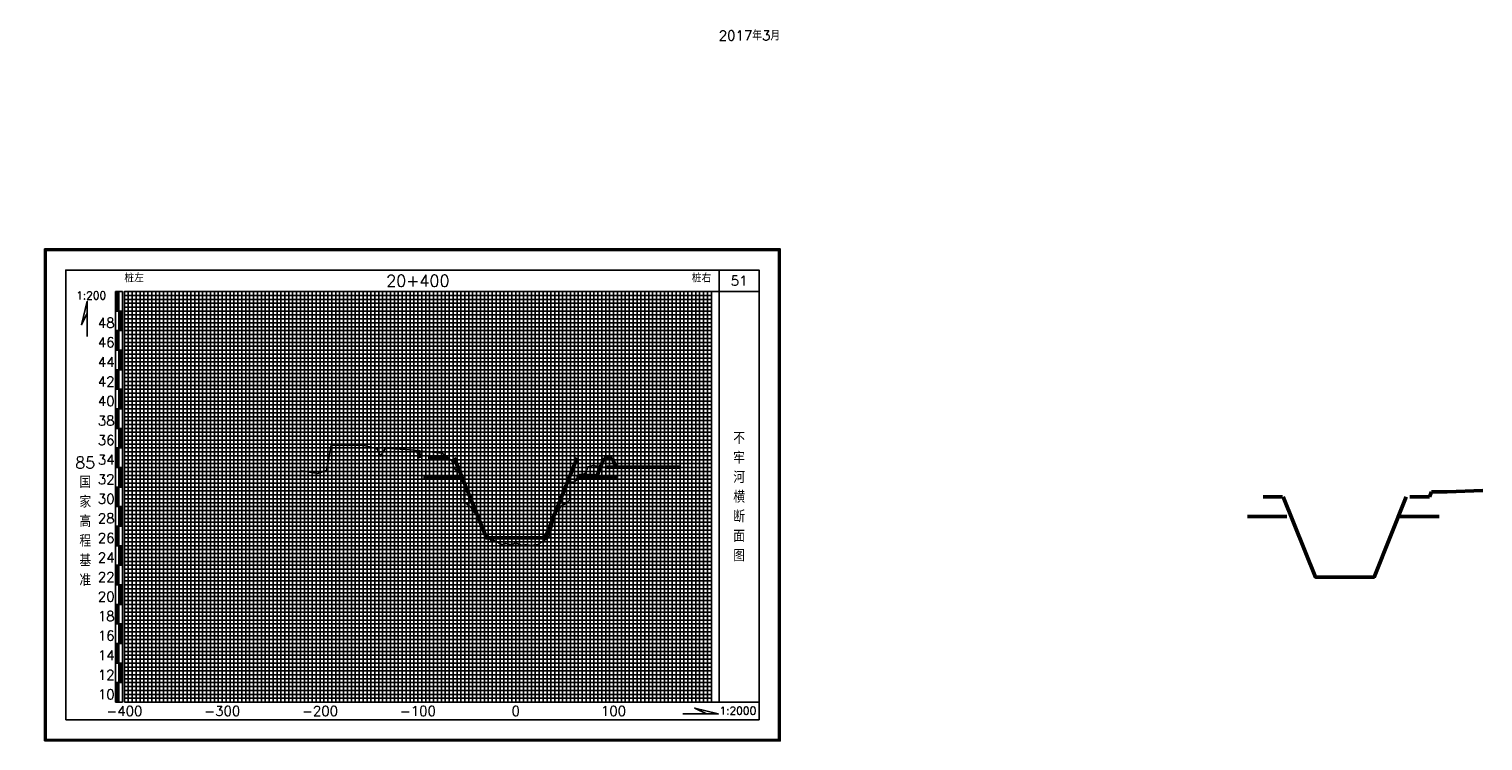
# Model space of a CAD drawing. Header units: millimetres. Extents: x 306 to 3216, y -6574 to 1225.
# Tile 9 of 27: x 545 to 1288, y -2694 to -2330. Entities that reach past the tile are written whole.
import ezdxf
from ezdxf.enums import TextEntityAlignment as Align

# ---------------------------------------------------------------- set-up
doc = ezdxf.new("R2010")
doc.units = ezdxf.units.MM
doc.linetypes.add('DASHEDX2', pattern=[38.1, 25.4, -12.7])
for name, color, linetype in [('10mm线', 1, 'Continuous'), ('2mm线', 8, 'Continuous'), ('50mm线', 255, 'Continuous'), ('图副注记', 255, 'Continuous'), ('图框', 90, 'Continuous'), ('断面', 255, 'Continuous')]:
    doc.layers.add(name, color=color, linetype=linetype)
doc.layers.add('河道设计断面', color=6, linetype='DASHEDX2', lineweight=50)
doc.layers.add('滩面', color=90, linetype='Continuous', lineweight=50)
doc.styles.get("Standard").update_dxf_attribs({"font": 'txt.shx', "bigfont": 'hztxt.shx'})

msp = doc.modelspace()

# ---------------------------------------------------------------- linework, layer by layer
at = {"layer": '10mm线'}
for p, q in [((604.12, -2673.73), (604.12, -2463.73)), ((614.12, -2673.73), (614.12, -2463.73)), ((624.12, -2673.73), (624.12, -2463.73)), ((634.12, -2673.73), (634.12, -2463.73)), ((654.12, -2673.73), (654.12, -2463.73)), ((664.12, -2673.73), (664.12, -2463.73)), ((674.12, -2673.73), (674.12, -2463.73)), ((684.12, -2673.73), (684.12, -2463.73)), ((704.12, -2673.73), (704.12, -2463.73)), ((714.12, -2673.73), (714.12, -2463.73)), ((724.12, -2673.73), (724.12, -2463.73)), ((734.12, -2673.73), (734.12, -2463.73)), ((754.12, -2673.73), (754.12, -2463.73)), ((764.12, -2673.73), (764.12, -2463.73)), ((774.12, -2673.73), (774.12, -2463.73)), ((784.12, -2673.73), (784.12, -2463.73)), ((804.12, -2673.73), (804.12, -2463.73)), ((814.12, -2673.73), (814.12, -2463.73)), ((824.12, -2673.73), (824.12, -2463.73)), ((834.12, -2673.73), (834.12, -2463.73)), ((854.12, -2673.73), (854.12, -2463.73)), ((864.12, -2673.73), (864.12, -2463.73)), ((874.12, -2673.73), (874.12, -2463.73)), ((884.12, -2673.73), (884.12, -2463.73)), ((594.12, -2473.73), (894.12, -2473.73)), ((594.12, -2483.73), (894.12, -2483.73)), ((594.12, -2493.73), (894.12, -2493.73)), ((594.12, -2503.73), (894.12, -2503.73)), ((594.12, -2513.73), (894.12, -2513.73)), ((594.12, -2523.73), (894.12, -2523.73)), ((594.12, -2533.73), (894.12, -2533.73)), ((594.12, -2543.73), (894.12, -2543.73)), ((594.12, -2553.73), (894.12, -2553.73)), ((594.12, -2563.73), (894.12, -2563.73)), ((594.12, -2573.73), (894.12, -2573.73)), ((594.12, -2583.73), (894.12, -2583.73)), ((594.12, -2593.73), (894.12, -2593.73)), ((594.12, -2603.73), (894.12, -2603.73)), ((594.12, -2613.73), (894.12, -2613.73)), ((594.12, -2623.73), (894.12, -2623.73)), ((594.12, -2633.73), (894.12, -2633.73)), ((594.12, -2643.73), (894.12, -2643.73)), ((594.12, -2653.73), (894.12, -2653.73)), ((594.12, -2663.73), (894.12, -2663.73))]:
    msp.add_line(p, q, dxfattribs=at)
at = {"layer": '2mm线'}
for p, q in [((594.12, -2465.73), (894.12, -2465.73)), ((596.12, -2673.73), (596.12, -2463.73)), ((598.12, -2673.73), (598.12, -2463.73)), ((600.12, -2673.73), (600.12, -2463.73)), ((602.12, -2673.73), (602.12, -2463.73)), ((606.12, -2673.73), (606.12, -2463.73)), ((608.12, -2673.73), (608.12, -2463.73)), ((610.12, -2673.73), (610.12, -2463.73)), ((612.12, -2673.73), (612.12, -2463.73)), ((616.12, -2673.73), (616.12, -2463.73)), ((618.12, -2673.73), (618.12, -2463.73)), ((620.12, -2673.73), (620.12, -2463.73)), ((622.12, -2673.73), (622.12, -2463.73)), ((626.12, -2673.73), (626.12, -2463.73)), ((628.12, -2673.73), (628.12, -2463.73)), ((630.12, -2673.73), (630.12, -2463.73)), ((632.12, -2673.73), (632.12, -2463.73)), ((636.12, -2673.73), (636.12, -2463.73)), ((638.12, -2673.73), (638.12, -2463.73)), ((640.12, -2673.73), (640.12, -2463.73)), ((642.12, -2673.73), (642.12, -2463.73)), ((646.12, -2673.73), (646.12, -2463.73)), ((648.12, -2673.73), (648.12, -2463.73)), ((650.12, -2673.73), (650.12, -2463.73)), ((652.12, -2673.73), (652.12, -2463.73)), ((656.12, -2673.73), (656.12, -2463.73)), ((658.12, -2673.73), (658.12, -2463.73)), ((660.12, -2673.73), (660.12, -2463.73)), ((662.12, -2673.73), (662.12, -2463.73)), ((666.12, -2673.73), (666.12, -2463.73)), ((668.12, -2673.73), (668.12, -2463.73)), ((670.12, -2673.73), (670.12, -2463.73)), ((672.12, -2673.73), (672.12, -2463.73)), ((676.12, -2673.73), (676.12, -2463.73)), ((678.12, -2673.73), (678.12, -2463.73)), ((680.12, -2673.73), (680.12, -2463.73)), ((682.12, -2673.73), (682.12, -2463.73)), ((686.12, -2673.73), (686.12, -2463.73)), ((688.12, -2673.73), (688.12, -2463.73)), ((690.12, -2673.73), (690.12, -2463.73)), ((692.12, -2673.73), (692.12, -2463.73)), ((696.12, -2673.73), (696.12, -2463.73)), ((698.12, -2673.73), (698.12, -2463.73)), ((700.12, -2673.73), (700.12, -2463.73)), ((702.12, -2673.73), (702.12, -2463.73)), ((706.12, -2673.73), (706.12, -2463.73)), ((708.12, -2673.73), (708.12, -2463.73)), ((710.12, -2673.73), (710.12, -2463.73)), ((712.12, -2673.73), (712.12, -2463.73)), ((716.12, -2673.73), (716.12, -2463.73)), ((718.12, -2673.73), (718.12, -2463.73)), ((720.12, -2673.73), (720.12, -2463.73)), ((722.12, -2673.73), (722.12, -2463.73)), ((726.12, -2673.73), (726.12, -2463.73)), ((728.12, -2673.73), (728.12, -2463.73)), ((730.12, -2673.73), (730.12, -2463.73)), ((732.12, -2673.73), (732.12, -2463.73)), ((736.12, -2673.73), (736.12, -2463.73)), ((738.12, -2673.73), (738.12, -2463.73)), ((740.12, -2673.73), (740.12, -2463.73)), ((742.12, -2673.73), (742.12, -2463.73)), ((746.12, -2673.73), (746.12, -2463.73)), ((748.12, -2673.73), (748.12, -2463.73)), ((750.12, -2673.73), (750.12, -2463.73)), ((752.12, -2673.73), (752.12, -2463.73)), ((756.12, -2673.73), (756.12, -2463.73)), ((758.12, -2673.73), (758.12, -2463.73)), ((760.12, -2673.73), (760.12, -2463.73)), ((762.12, -2673.73), (762.12, -2463.73)), ((766.12, -2673.73), (766.12, -2463.73)), ((768.12, -2673.73), (768.12, -2463.73)), ((770.12, -2673.73), (770.12, -2463.73)), ((772.12, -2673.73), (772.12, -2463.73)), ((776.12, -2673.73), (776.12, -2463.73)), ((778.12, -2673.73), (778.12, -2463.73)), ((780.12, -2673.73), (780.12, -2463.73)), ((782.12, -2673.73), (782.12, -2463.73)), ((786.12, -2673.73), (786.12, -2463.73)), ((788.12, -2673.73), (788.12, -2463.73)), ((790.12, -2673.73), (790.12, -2463.73)), ((792.12, -2673.73), (792.12, -2463.73)), ((796.12, -2673.73), (796.12, -2463.73)), ((798.12, -2673.73), (798.12, -2463.73)), ((800.12, -2673.73), (800.12, -2463.73)), ((802.12, -2673.73), (802.12, -2463.73)), ((806.12, -2673.73), (806.12, -2463.73)), ((808.12, -2673.73), (808.12, -2463.73)), ((810.12, -2673.73), (810.12, -2463.73)), ((812.12, -2673.73), (812.12, -2463.73)), ((816.12, -2673.73), (816.12, -2463.73)), ((818.12, -2673.73), (818.12, -2463.73)), ((820.12, -2673.73), (820.12, -2463.73)), ((822.12, -2673.73), (822.12, -2463.73)), ((826.12, -2673.73), (826.12, -2463.73)), ((828.12, -2673.73), (828.12, -2463.73)), ((830.12, -2673.73), (830.12, -2463.73)), ((832.12, -2673.73), (832.12, -2463.73)), ((836.12, -2673.73), (836.12, -2463.73)), ((838.12, -2673.73), (838.12, -2463.73)), ((840.12, -2673.73), (840.12, -2463.73)), ((842.12, -2673.73), (842.12, -2463.73)), ((846.12, -2673.73), (846.12, -2463.73)), ((848.12, -2673.73), (848.12, -2463.73)), ((850.12, -2673.73), (850.12, -2463.73)), ((852.12, -2673.73), (852.12, -2463.73)), ((856.12, -2673.73), (856.12, -2463.73)), ((858.12, -2673.73), (858.12, -2463.73)), ((860.12, -2673.73), (860.12, -2463.73)), ((862.12, -2673.73), (862.12, -2463.73)), ((866.12, -2673.73), (866.12, -2463.73)), ((868.12, -2673.73), (868.12, -2463.73)), ((870.12, -2673.73), (870.12, -2463.73)), ((872.12, -2673.73), (872.12, -2463.73)), ((876.12, -2673.73), (876.12, -2463.73)), ((878.12, -2673.73), (878.12, -2463.73)), ((880.12, -2673.73), (880.12, -2463.73)), ((882.12, -2673.73), (882.12, -2463.73)), ((886.12, -2673.73), (886.12, -2463.73)), ((888.12, -2673.73), (888.12, -2463.73)), ((890.12, -2673.73), (890.12, -2463.73)), ((892.12, -2673.73), (892.12, -2463.73)), ((594.12, -2467.73), (894.12, -2467.73)), ((594.12, -2469.73), (894.12, -2469.73)), ((594.12, -2471.73), (894.12, -2471.73)), ((594.12, -2475.73), (894.12, -2475.73)), ((594.12, -2477.73), (894.12, -2477.73)), ((594.12, -2479.73), (894.12, -2479.73)), ((594.12, -2481.73), (894.12, -2481.73)), ((594.12, -2485.73), (894.12, -2485.73)), ((594.12, -2487.73), (894.12, -2487.73)), ((594.12, -2489.73), (894.12, -2489.73)), ((594.12, -2491.73), (894.12, -2491.73)), ((594.12, -2495.73), (894.12, -2495.73)), ((594.12, -2497.73), (894.12, -2497.73)), ((594.12, -2499.73), (894.12, -2499.73)), ((594.12, -2501.73), (894.12, -2501.73)), ((594.12, -2505.73), (894.12, -2505.73)), ((594.12, -2507.73), (894.12, -2507.73)), ((594.12, -2509.73), (894.12, -2509.73)), ((594.12, -2511.73), (894.12, -2511.73)), ((594.12, -2515.73), (894.12, -2515.73)), ((594.12, -2517.73), (894.12, -2517.73)), ((594.12, -2519.73), (894.12, -2519.73)), ((594.12, -2521.73), (894.12, -2521.73)), ((594.12, -2525.73), (894.12, -2525.73)), ((594.12, -2527.73), (894.12, -2527.73)), ((594.12, -2529.73), (894.12, -2529.73)), ((594.12, -2531.73), (894.12, -2531.73)), ((594.12, -2535.73), (894.12, -2535.73)), ((594.12, -2537.73), (894.12, -2537.73)), ((594.12, -2539.73), (894.12, -2539.73)), ((594.12, -2541.73), (894.12, -2541.73)), ((594.12, -2545.73), (894.12, -2545.73)), ((594.12, -2547.73), (894.12, -2547.73)), ((594.12, -2549.73), (894.12, -2549.73)), ((594.12, -2551.73), (894.12, -2551.73)), ((594.12, -2555.73), (894.12, -2555.73)), ((594.12, -2557.73), (894.12, -2557.73)), ((594.12, -2559.73), (894.12, -2559.73)), ((594.12, -2561.73), (894.12, -2561.73)), ((594.12, -2565.73), (894.12, -2565.73)), ((594.12, -2567.73), (894.12, -2567.73)), ((594.12, -2569.73), (894.12, -2569.73)), ((594.12, -2571.73), (894.12, -2571.73)), ((594.12, -2575.73), (894.12, -2575.73)), ((594.12, -2577.73), (894.12, -2577.73)), ((594.12, -2579.73), (894.12, -2579.73)), ((594.12, -2581.73), (894.12, -2581.73)), ((594.12, -2585.73), (894.12, -2585.73)), ((594.12, -2587.73), (894.12, -2587.73)), ((594.12, -2589.73), (894.12, -2589.73)), ((594.12, -2591.73), (894.12, -2591.73)), ((594.12, -2595.73), (894.12, -2595.73)), ((594.12, -2597.73), (894.12, -2597.73)), ((594.12, -2599.73), (894.12, -2599.73)), ((594.12, -2601.73), (894.12, -2601.73)), ((594.12, -2605.73), (894.12, -2605.73)), ((594.12, -2607.73), (894.12, -2607.73)), ((594.12, -2609.73), (894.12, -2609.73)), ((594.12, -2611.73), (894.12, -2611.73)), ((594.12, -2615.73), (894.12, -2615.73)), ((594.12, -2617.73), (894.12, -2617.73)), ((594.12, -2619.73), (894.12, -2619.73)), ((594.12, -2621.73), (894.12, -2621.73)), ((594.12, -2625.73), (894.12, -2625.73)), ((594.12, -2627.73), (894.12, -2627.73)), ((594.12, -2629.73), (894.12, -2629.73)), ((594.12, -2631.73), (894.12, -2631.73)), ((594.12, -2635.73), (894.12, -2635.73)), ((594.12, -2637.73), (894.12, -2637.73)), ((594.12, -2639.73), (894.12, -2639.73)), ((594.12, -2641.73), (894.12, -2641.73)), ((594.12, -2645.73), (894.12, -2645.73)), ((594.12, -2647.73), (894.12, -2647.73)), ((594.12, -2649.73), (894.12, -2649.73)), ((594.12, -2651.73), (894.12, -2651.73)), ((594.12, -2655.73), (894.12, -2655.73)), ((594.12, -2657.73), (894.12, -2657.73)), ((594.12, -2659.73), (894.12, -2659.73)), ((594.12, -2661.73), (894.12, -2661.73)), ((594.12, -2665.73), (894.12, -2665.73)), ((594.12, -2667.73), (894.12, -2667.73)), ((594.12, -2669.73), (894.12, -2669.73)), ((594.12, -2671.73), (894.12, -2671.73))]:
    msp.add_line(p, q, dxfattribs=at)
at = {"layer": '50mm线'}
for p, q in [((644.12, -2673.73), (644.12, -2463.73)), ((694.12, -2673.73), (694.12, -2463.73)), ((744.12, -2673.73), (744.12, -2463.73)), ((794.12, -2673.73), (794.12, -2463.73)), ((844.12, -2673.73), (844.12, -2463.73))]:
    msp.add_line(p, q, dxfattribs=at)
msp.add_lwpolyline([(594.12, -2673.73), (894.12, -2673.73), (894.12, -2463.73), (594.12, -2463.73)], close=True, dxfattribs=at)
at = {"layer": '图副注记'}
for p, q in [((589.52, -2673.73), (589.52, -2463.73)), ((593.12, -2463.73), (589.52, -2463.73)), ((589.62, -2473.73), (589.62, -2463.73)), ((589.72, -2473.73), (589.72, -2463.73)), ((589.82, -2473.73), (589.82, -2463.73)), ((589.92, -2473.73), (589.92, -2463.73)), ((590.02, -2473.73), (590.02, -2463.73)), ((590.12, -2473.73), (590.12, -2463.73)), ((590.22, -2473.73), (590.22, -2463.73)), ((590.32, -2473.73), (590.32, -2463.73)), ((590.42, -2473.73), (590.42, -2463.73)), ((590.52, -2473.73), (590.52, -2463.73)), ((590.62, -2473.73), (590.62, -2463.73)), ((590.72, -2473.73), (590.72, -2463.73)), ((590.82, -2473.73), (590.82, -2463.73)), ((590.92, -2473.73), (590.92, -2463.73)), ((591.02, -2473.73), (591.02, -2463.73)), ((591.12, -2473.73), (591.12, -2463.73)), ((591.22, -2473.73), (591.22, -2463.73)), ((591.32, -2673.73), (591.32, -2463.73)), ((593.12, -2673.73), (593.12, -2463.73)), ((593.12, -2473.73), (589.52, -2473.73)), ((591.42, -2483.73), (591.42, -2473.73)), ((591.52, -2483.73), (591.52, -2473.73)), ((591.62, -2483.73), (591.62, -2473.73)), ((591.72, -2483.73), (591.72, -2473.73)), ((591.82, -2483.73), (591.82, -2473.73)), ((591.92, -2483.73), (591.92, -2473.73)), ((592.02, -2483.73), (592.02, -2473.73)), ((592.12, -2483.73), (592.12, -2473.73)), ((592.22, -2483.73), (592.22, -2473.73)), ((592.32, -2483.73), (592.32, -2473.73)), ((592.42, -2483.73), (592.42, -2473.73)), ((592.52, -2483.73), (592.52, -2473.73)), ((592.62, -2483.73), (592.62, -2473.73)), ((592.72, -2483.73), (592.72, -2473.73)), ((592.82, -2483.73), (592.82, -2473.73)), ((592.92, -2483.73), (592.92, -2473.73)), ((593.02, -2483.73), (593.02, -2473.73)), ((593.12, -2483.73), (589.52, -2483.73)), ((589.62, -2493.73), (589.62, -2483.73)), ((589.72, -2493.73), (589.72, -2483.73)), ((589.82, -2493.73), (589.82, -2483.73)), ((589.92, -2493.73), (589.92, -2483.73)), ((590.02, -2493.73), (590.02, -2483.73)), ((590.12, -2493.73), (590.12, -2483.73)), ((590.22, -2493.73), (590.22, -2483.73)), ((590.32, -2493.73), (590.32, -2483.73)), ((590.42, -2493.73), (590.42, -2483.73)), ((590.52, -2493.73), (590.52, -2483.73)), ((590.62, -2493.73), (590.62, -2483.73)), ((590.72, -2493.73), (590.72, -2483.73)), ((590.82, -2493.73), (590.82, -2483.73)), ((590.92, -2493.73), (590.92, -2483.73)), ((591.02, -2493.73), (591.02, -2483.73)), ((591.12, -2493.73), (591.12, -2483.73)), ((591.22, -2493.73), (591.22, -2483.73)), ((593.12, -2493.73), (589.52, -2493.73)), ((591.42, -2503.73), (591.42, -2493.73)), ((591.52, -2503.73), (591.52, -2493.73)), ((591.62, -2503.73), (591.62, -2493.73)), ((591.72, -2503.73), (591.72, -2493.73)), ((591.82, -2503.73), (591.82, -2493.73)), ((591.92, -2503.73), (591.92, -2493.73)), ((592.02, -2503.73), (592.02, -2493.73)), ((592.12, -2503.73), (592.12, -2493.73)), ((592.22, -2503.73), (592.22, -2493.73)), ((592.32, -2503.73), (592.32, -2493.73)), ((592.42, -2503.73), (592.42, -2493.73)), ((592.52, -2503.73), (592.52, -2493.73)), ((592.62, -2503.73), (592.62, -2493.73)), ((592.72, -2503.73), (592.72, -2493.73)), ((592.82, -2503.73), (592.82, -2493.73)), ((592.92, -2503.73), (592.92, -2493.73)), ((593.02, -2503.73), (593.02, -2493.73)), ((593.12, -2503.73), (589.52, -2503.73)), ((589.62, -2513.73), (589.62, -2503.73)), ((589.72, -2513.73), (589.72, -2503.73)), ((589.82, -2513.73), (589.82, -2503.73)), ((589.92, -2513.73), (589.92, -2503.73)), ((590.02, -2513.73), (590.02, -2503.73)), ((590.12, -2513.73), (590.12, -2503.73)), ((590.22, -2513.73), (590.22, -2503.73)), ((590.32, -2513.73), (590.32, -2503.73)), ((590.42, -2513.73), (590.42, -2503.73)), ((590.52, -2513.73), (590.52, -2503.73)), ((590.62, -2513.73), (590.62, -2503.73)), ((590.72, -2513.73), (590.72, -2503.73)), ((590.82, -2513.73), (590.82, -2503.73)), ((590.92, -2513.73), (590.92, -2503.73)), ((591.02, -2513.73), (591.02, -2503.73)), ((591.12, -2513.73), (591.12, -2503.73)), ((591.22, -2513.73), (591.22, -2503.73)), ((593.12, -2513.73), (589.52, -2513.73)), ((591.42, -2523.73), (591.42, -2513.73)), ((591.52, -2523.73), (591.52, -2513.73)), ((591.62, -2523.73), (591.62, -2513.73)), ((591.72, -2523.73), (591.72, -2513.73)), ((591.82, -2523.73), (591.82, -2513.73)), ((591.92, -2523.73), (591.92, -2513.73)), ((592.02, -2523.73), (592.02, -2513.73)), ((592.12, -2523.73), (592.12, -2513.73)), ((592.22, -2523.73), (592.22, -2513.73)), ((592.32, -2523.73), (592.32, -2513.73)), ((592.42, -2523.73), (592.42, -2513.73)), ((592.52, -2523.73), (592.52, -2513.73)), ((592.62, -2523.73), (592.62, -2513.73)), ((592.72, -2523.73), (592.72, -2513.73)), ((592.82, -2523.73), (592.82, -2513.73)), ((592.92, -2523.73), (592.92, -2513.73)), ((593.02, -2523.73), (593.02, -2513.73)), ((593.12, -2523.73), (589.52, -2523.73)), ((589.62, -2533.73), (589.62, -2523.73)), ((589.72, -2533.73), (589.72, -2523.73)), ((589.82, -2533.73), (589.82, -2523.73)), ((589.92, -2533.73), (589.92, -2523.73)), ((590.02, -2533.73), (590.02, -2523.73)), ((590.12, -2533.73), (590.12, -2523.73)), ((590.22, -2533.73), (590.22, -2523.73)), ((590.32, -2533.73), (590.32, -2523.73)), ((590.42, -2533.73), (590.42, -2523.73)), ((590.52, -2533.73), (590.52, -2523.73)), ((590.62, -2533.73), (590.62, -2523.73)), ((590.72, -2533.73), (590.72, -2523.73)), ((590.82, -2533.73), (590.82, -2523.73)), ((590.92, -2533.73), (590.92, -2523.73)), ((591.02, -2533.73), (591.02, -2523.73)), ((591.12, -2533.73), (591.12, -2523.73)), ((591.22, -2533.73), (591.22, -2523.73)), ((593.12, -2533.73), (589.52, -2533.73)), ((591.42, -2543.73), (591.42, -2533.73)), ((591.52, -2543.73), (591.52, -2533.73)), ((591.62, -2543.73), (591.62, -2533.73)), ((591.72, -2543.73), (591.72, -2533.73)), ((591.82, -2543.73), (591.82, -2533.73)), ((591.92, -2543.73), (591.92, -2533.73)), ((592.02, -2543.73), (592.02, -2533.73)), ((592.12, -2543.73), (592.12, -2533.73)), ((592.22, -2543.73), (592.22, -2533.73)), ((592.32, -2543.73), (592.32, -2533.73)), ((592.42, -2543.73), (592.42, -2533.73)), ((592.52, -2543.73), (592.52, -2533.73)), ((592.62, -2543.73), (592.62, -2533.73)), ((592.72, -2543.73), (592.72, -2533.73)), ((592.82, -2543.73), (592.82, -2533.73)), ((592.92, -2543.73), (592.92, -2533.73)), ((593.02, -2543.73), (593.02, -2533.73)), ((593.12, -2543.73), (589.52, -2543.73)), ((589.62, -2553.73), (589.62, -2543.73)), ((589.72, -2553.73), (589.72, -2543.73)), ((589.82, -2553.73), (589.82, -2543.73)), ((589.92, -2553.73), (589.92, -2543.73)), ((590.02, -2553.73), (590.02, -2543.73)), ((590.12, -2553.73), (590.12, -2543.73)), ((590.22, -2553.73), (590.22, -2543.73)), ((590.32, -2553.73), (590.32, -2543.73)), ((590.42, -2553.73), (590.42, -2543.73)), ((590.52, -2553.73), (590.52, -2543.73)), ((590.62, -2553.73), (590.62, -2543.73)), ((590.72, -2553.73), (590.72, -2543.73)), ((590.82, -2553.73), (590.82, -2543.73)), ((590.92, -2553.73), (590.92, -2543.73)), ((591.02, -2553.73), (591.02, -2543.73)), ((591.12, -2553.73), (591.12, -2543.73)), ((591.22, -2553.73), (591.22, -2543.73)), ((593.12, -2553.73), (589.52, -2553.73)), ((591.42, -2563.73), (591.42, -2553.73)), ((591.52, -2563.73), (591.52, -2553.73)), ((591.62, -2563.73), (591.62, -2553.73)), ((591.72, -2563.73), (591.72, -2553.73)), ((591.82, -2563.73), (591.82, -2553.73)), ((591.92, -2563.73), (591.92, -2553.73)), ((592.02, -2563.73), (592.02, -2553.73)), ((592.12, -2563.73), (592.12, -2553.73)), ((592.22, -2563.73), (592.22, -2553.73)), ((592.32, -2563.73), (592.32, -2553.73)), ((592.42, -2563.73), (592.42, -2553.73)), ((592.52, -2563.73), (592.52, -2553.73)), ((592.62, -2563.73), (592.62, -2553.73)), ((592.72, -2563.73), (592.72, -2553.73)), ((592.82, -2563.73), (592.82, -2553.73)), ((592.92, -2563.73), (592.92, -2553.73)), ((593.02, -2563.73), (593.02, -2553.73)), ((593.12, -2563.73), (589.52, -2563.73)), ((589.62, -2573.73), (589.62, -2563.73)), ((589.72, -2573.73), (589.72, -2563.73)), ((589.82, -2573.73), (589.82, -2563.73)), ((589.92, -2573.73), (589.92, -2563.73)), ((590.02, -2573.73), (590.02, -2563.73)), ((590.12, -2573.73), (590.12, -2563.73)), ((590.22, -2573.73), (590.22, -2563.73)), ((590.32, -2573.73), (590.32, -2563.73)), ((590.42, -2573.73), (590.42, -2563.73)), ((590.52, -2573.73), (590.52, -2563.73)), ((590.62, -2573.73), (590.62, -2563.73)), ((590.72, -2573.73), (590.72, -2563.73)), ((590.82, -2573.73), (590.82, -2563.73)), ((590.92, -2573.73), (590.92, -2563.73)), ((591.02, -2573.73), (591.02, -2563.73)), ((591.12, -2573.73), (591.12, -2563.73)), ((591.22, -2573.73), (591.22, -2563.73)), ((593.12, -2573.73), (589.52, -2573.73)), ((591.42, -2583.73), (591.42, -2573.73)), ((591.52, -2583.73), (591.52, -2573.73)), ((591.62, -2583.73), (591.62, -2573.73)), ((591.72, -2583.73), (591.72, -2573.73)), ((591.82, -2583.73), (591.82, -2573.73)), ((591.92, -2583.73), (591.92, -2573.73)), ((592.02, -2583.73), (592.02, -2573.73)), ((592.12, -2583.73), (592.12, -2573.73)), ((592.22, -2583.73), (592.22, -2573.73)), ((592.32, -2583.73), (592.32, -2573.73)), ((592.42, -2583.73), (592.42, -2573.73)), ((592.52, -2583.73), (592.52, -2573.73)), ((592.62, -2583.73), (592.62, -2573.73)), ((592.72, -2583.73), (592.72, -2573.73)), ((592.82, -2583.73), (592.82, -2573.73)), ((592.92, -2583.73), (592.92, -2573.73)), ((593.02, -2583.73), (593.02, -2573.73)), ((593.12, -2583.73), (589.52, -2583.73)), ((589.62, -2593.73), (589.62, -2583.73)), ((589.72, -2593.73), (589.72, -2583.73)), ((589.82, -2593.73), (589.82, -2583.73)), ((589.92, -2593.73), (589.92, -2583.73)), ((590.02, -2593.73), (590.02, -2583.73)), ((590.12, -2593.73), (590.12, -2583.73)), ((590.22, -2593.73), (590.22, -2583.73)), ((590.32, -2593.73), (590.32, -2583.73)), ((590.42, -2593.73), (590.42, -2583.73)), ((590.52, -2593.73), (590.52, -2583.73)), ((590.62, -2593.73), (590.62, -2583.73)), ((590.72, -2593.73), (590.72, -2583.73)), ((590.82, -2593.73), (590.82, -2583.73)), ((590.92, -2593.73), (590.92, -2583.73)), ((591.02, -2593.73), (591.02, -2583.73)), ((591.12, -2593.73), (591.12, -2583.73)), ((591.22, -2593.73), (591.22, -2583.73)), ((593.12, -2593.73), (589.52, -2593.73)), ((591.42, -2603.73), (591.42, -2593.73)), ((591.52, -2603.73), (591.52, -2593.73)), ((591.62, -2603.73), (591.62, -2593.73)), ((591.72, -2603.73), (591.72, -2593.73)), ((591.82, -2603.73), (591.82, -2593.73)), ((591.92, -2603.73), (591.92, -2593.73)), ((592.02, -2603.73), (592.02, -2593.73)), ((592.12, -2603.73), (592.12, -2593.73)), ((592.22, -2603.73), (592.22, -2593.73)), ((592.32, -2603.73), (592.32, -2593.73)), ((592.42, -2603.73), (592.42, -2593.73)), ((592.52, -2603.73), (592.52, -2593.73)), ((592.62, -2603.73), (592.62, -2593.73)), ((592.72, -2603.73), (592.72, -2593.73)), ((592.82, -2603.73), (592.82, -2593.73)), ((592.92, -2603.73), (592.92, -2593.73)), ((593.02, -2603.73), (593.02, -2593.73)), ((593.12, -2603.73), (589.52, -2603.73)), ((589.62, -2613.73), (589.62, -2603.73)), ((589.72, -2613.73), (589.72, -2603.73)), ((589.82, -2613.73), (589.82, -2603.73)), ((589.92, -2613.73), (589.92, -2603.73)), ((590.02, -2613.73), (590.02, -2603.73)), ((590.12, -2613.73), (590.12, -2603.73)), ((590.22, -2613.73), (590.22, -2603.73)), ((590.32, -2613.73), (590.32, -2603.73)), ((590.42, -2613.73), (590.42, -2603.73)), ((590.52, -2613.73), (590.52, -2603.73)), ((590.62, -2613.73), (590.62, -2603.73)), ((590.72, -2613.73), (590.72, -2603.73)), ((590.82, -2613.73), (590.82, -2603.73)), ((590.92, -2613.73), (590.92, -2603.73)), ((591.02, -2613.73), (591.02, -2603.73)), ((591.12, -2613.73), (591.12, -2603.73)), ((591.22, -2613.73), (591.22, -2603.73)), ((593.12, -2613.73), (589.52, -2613.73)), ((591.42, -2623.73), (591.42, -2613.73)), ((591.52, -2623.73), (591.52, -2613.73)), ((591.62, -2623.73), (591.62, -2613.73)), ((591.72, -2623.73), (591.72, -2613.73)), ((591.82, -2623.73), (591.82, -2613.73)), ((591.92, -2623.73), (591.92, -2613.73)), ((592.02, -2623.73), (592.02, -2613.73)), ((592.12, -2623.73), (592.12, -2613.73)), ((592.22, -2623.73), (592.22, -2613.73)), ((592.32, -2623.73), (592.32, -2613.73)), ((592.42, -2623.73), (592.42, -2613.73)), ((592.52, -2623.73), (592.52, -2613.73)), ((592.62, -2623.73), (592.62, -2613.73)), ((592.72, -2623.73), (592.72, -2613.73)), ((592.82, -2623.73), (592.82, -2613.73)), ((592.92, -2623.73), (592.92, -2613.73)), ((593.02, -2623.73), (593.02, -2613.73)), ((593.12, -2623.73), (589.52, -2623.73)), ((589.62, -2633.73), (589.62, -2623.73)), ((589.72, -2633.73), (589.72, -2623.73)), ((589.82, -2633.73), (589.82, -2623.73)), ((589.92, -2633.73), (589.92, -2623.73)), ((590.02, -2633.73), (590.02, -2623.73)), ((590.12, -2633.73), (590.12, -2623.73)), ((590.22, -2633.73), (590.22, -2623.73)), ((590.32, -2633.73), (590.32, -2623.73)), ((590.42, -2633.73), (590.42, -2623.73)), ((590.52, -2633.73), (590.52, -2623.73)), ((590.62, -2633.73), (590.62, -2623.73)), ((590.72, -2633.73), (590.72, -2623.73)), ((590.82, -2633.73), (590.82, -2623.73)), ((590.92, -2633.73), (590.92, -2623.73)), ((591.02, -2633.73), (591.02, -2623.73)), ((591.12, -2633.73), (591.12, -2623.73)), ((591.22, -2633.73), (591.22, -2623.73)), ((593.12, -2633.73), (589.52, -2633.73)), ((591.42, -2643.73), (591.42, -2633.73)), ((591.52, -2643.73), (591.52, -2633.73)), ((591.62, -2643.73), (591.62, -2633.73)), ((591.72, -2643.73), (591.72, -2633.73)), ((591.82, -2643.73), (591.82, -2633.73)), ((591.92, -2643.73), (591.92, -2633.73)), ((592.02, -2643.73), (592.02, -2633.73)), ((592.12, -2643.73), (592.12, -2633.73)), ((592.22, -2643.73), (592.22, -2633.73)), ((592.32, -2643.73), (592.32, -2633.73)), ((592.42, -2643.73), (592.42, -2633.73)), ((592.52, -2643.73), (592.52, -2633.73)), ((592.62, -2643.73), (592.62, -2633.73)), ((592.72, -2643.73), (592.72, -2633.73)), ((592.82, -2643.73), (592.82, -2633.73)), ((592.92, -2643.73), (592.92, -2633.73)), ((593.02, -2643.73), (593.02, -2633.73)), ((593.12, -2643.73), (589.52, -2643.73)), ((589.62, -2653.73), (589.62, -2643.73)), ((589.72, -2653.73), (589.72, -2643.73)), ((589.82, -2653.73), (589.82, -2643.73)), ((589.92, -2653.73), (589.92, -2643.73)), ((590.02, -2653.73), (590.02, -2643.73)), ((590.12, -2653.73), (590.12, -2643.73)), ((590.22, -2653.73), (590.22, -2643.73)), ((590.32, -2653.73), (590.32, -2643.73)), ((590.42, -2653.73), (590.42, -2643.73)), ((590.52, -2653.73), (590.52, -2643.73)), ((590.62, -2653.73), (590.62, -2643.73)), ((590.72, -2653.73), (590.72, -2643.73)), ((590.82, -2653.73), (590.82, -2643.73)), ((590.92, -2653.73), (590.92, -2643.73)), ((591.02, -2653.73), (591.02, -2643.73)), ((591.12, -2653.73), (591.12, -2643.73)), ((591.22, -2653.73), (591.22, -2643.73)), ((593.12, -2653.73), (589.52, -2653.73)), ((591.42, -2663.73), (591.42, -2653.73)), ((591.52, -2663.73), (591.52, -2653.73)), ((591.62, -2663.73), (591.62, -2653.73)), ((591.72, -2663.73), (591.72, -2653.73)), ((591.82, -2663.73), (591.82, -2653.73)), ((591.92, -2663.73), (591.92, -2653.73)), ((592.02, -2663.73), (592.02, -2653.73)), ((592.12, -2663.73), (592.12, -2653.73)), ((592.22, -2663.73), (592.22, -2653.73)), ((592.32, -2663.73), (592.32, -2653.73)), ((592.42, -2663.73), (592.42, -2653.73)), ((592.52, -2663.73), (592.52, -2653.73)), ((592.62, -2663.73), (592.62, -2653.73)), ((592.72, -2663.73), (592.72, -2653.73)), ((592.82, -2663.73), (592.82, -2653.73)), ((592.92, -2663.73), (592.92, -2653.73)), ((593.02, -2663.73), (593.02, -2653.73)), ((593.12, -2663.73), (589.52, -2663.73)), ((589.62, -2673.73), (589.62, -2663.73)), ((589.72, -2673.73), (589.72, -2663.73)), ((589.82, -2673.73), (589.82, -2663.73)), ((589.92, -2673.73), (589.92, -2663.73)), ((590.02, -2673.73), (590.02, -2663.73)), ((590.12, -2673.73), (590.12, -2663.73)), ((590.22, -2673.73), (590.22, -2663.73)), ((590.32, -2673.73), (590.32, -2663.73)), ((590.42, -2673.73), (590.42, -2663.73)), ((590.52, -2673.73), (590.52, -2663.73)), ((590.62, -2673.73), (590.62, -2663.73)), ((590.72, -2673.73), (590.72, -2663.73)), ((590.82, -2673.73), (590.82, -2663.73)), ((590.92, -2673.73), (590.92, -2663.73)), ((591.02, -2673.73), (591.02, -2663.73)), ((591.12, -2673.73), (591.12, -2663.73)), ((591.22, -2673.73), (591.22, -2663.73)), ((593.12, -2673.73), (589.52, -2673.73))]:
    msp.add_line(p, q, dxfattribs=at)
for points in [[(575.12, -2486.73), (575.12, -2468.73), (572.12, -2480.73), (575.12, -2474.73)], [(879.62, -2679.73), (897.62, -2679.73), (885.62, -2676.73), (891.62, -2679.73)]]:
    msp.add_lwpolyline(points, dxfattribs=at)
at = {"layer": '图框'}
for p, q in [((898.12, -2673.73), (898.12, -2452.73)), ((894.12, -2463.73), (918.52, -2463.73)), ((894.12, -2673.73), (918.52, -2673.73))]:
    msp.add_line(p, q, dxfattribs=at)
for points in [[(553.32, -2693.53), (929.32, -2693.53), (929.32, -2441.93), (553.32, -2441.93)], [(553.52, -2693.33), (929.12, -2693.33), (929.12, -2442.13), (553.52, -2442.13)], [(553.72, -2693.13), (928.92, -2693.13), (928.92, -2442.33), (553.72, -2442.33)], [(553.92, -2692.93), (928.72, -2692.93), (928.72, -2442.53), (553.92, -2442.53)], [(554.12, -2692.73), (928.52, -2692.73), (928.52, -2442.73), (554.12, -2442.73)], [(564.12, -2682.73), (918.52, -2682.73), (918.52, -2452.73), (564.12, -2452.73)]]:
    msp.add_lwpolyline(points, close=True, dxfattribs=at)
at = {"layer": '断面'}
msp.add_lwpolyline([(684.66, -2555.44), (692.76, -2556.76), (697.48, -2555.25), (699.72, -2542.42), (716, -2542.31), (723.34, -2544.18), (724.98, -2547.99), (727.62, -2543.84), (740.13, -2544.63), (756.48, -2546.31), (761.62, -2550.55), (762.51, -2554.04), (763.51, -2554.95), (765.78, -2553.18), (767.82, -2562.72), (767.82, -2567.93), (767.85, -2571.16), (769.12, -2572.33), (770.94, -2573.87), (773.5, -2577.43), (774.33, -2578.28), (775.9, -2581.68), (777.56, -2586.78), (779.65, -2589.38), (781.2, -2590.93), (782.8, -2590.98), (784.3, -2591.53), (785.81, -2592.58), (787.45, -2593.33), (788.98, -2592.58), (790.63, -2592.93), (792.29, -2593.18), (793.96, -2592.28), (795.51, -2592.88), (797.16, -2593.43), (798.71, -2593.18), (800.37, -2593.23), (802.12, -2593.78), (803.75, -2593.23), (805.34, -2593.18), (806.82, -2592.18), (808.85, -2590.88), (810.8, -2589.68), (812.62, -2584.28), (814.39, -2577.08), (816.04, -2575.68), (817.22, -2573.48), (820.33, -2571.75), (821.76, -2570.19), (821.82, -2568.32), (821.96, -2562.59), (822.4, -2561.18), (823.98, -2561.08), (825.22, -2560.24), (825.79, -2557.76), (828.6, -2557.1), (829.66, -2556.73), (830.92, -2553.43), (833.65, -2552.65), (836.84, -2553.26), (839.83, -2553.47)], dxfattribs=at)
at = {"layer": '河道设计断面', "linetype": 'ByBlock', "lineweight": 50, "ltscale": 0.2}
for points in [[(762.72, -2548.73), (779.12, -2589.73), (809.12, -2589.73), (825.52, -2548.73)], [(1186.47, -2568.73), (1202.87, -2609.73), (1232.87, -2609.73), (1249.27, -2568.73)]]:
    msp.add_lwpolyline(points, dxfattribs=at)
at = {"layer": '河道设计断面'}
for points in [[(766.97, -2558.73), (746.97, -2558.73)], [(825.57, -2558.73), (845.57, -2558.73)], [(1188.19, -2578.73), (1168.19, -2578.73)], [(1246.14, -2578.73), (1266.14, -2578.73)]]:
    msp.add_lwpolyline(points, dxfattribs=at)
at = {"layer": '滩面', "linetype": 'ByBlock', "lineweight": 50, "ltscale": 0.2}
for p, q in [((743.93, -2545.02), (745.41, -2548.73)), ((839.41, -2548.73), (835.79, -2557.76)), ((843.41, -2548.73), (845.32, -2553.51)), ((1262.19, -2566.12), (1261.14, -2568.73))]:
    msp.add_line(p, q, dxfattribs=at)
at = {"layer": '滩面'}
for points in [[(759.41, -2548.73), (749.41, -2548.73)], [(839.41, -2548.73), (843.41, -2548.73)], [(839.83, -2553.47), (877.91, -2553.47)], [(825.79, -2557.76), (835.79, -2557.76)], [(1186.12, -2568.73), (1176.12, -2568.73)], [(1251.14, -2568.73), (1261.14, -2568.73)], [(1262.19, -2566.12), (1270.19, -2566.12)], [(1270.19, -2566.12), (1288.49, -2565.46)]]:
    msp.add_lwpolyline(points, dxfattribs=at)

# ---------------------------------------------------------------- texts
at = {"layer": '图副注记'}
for s, height, p in [('2017年3月', 5, (929.32, -2336.85)), ('桩右', 4, (894.12, -2460.23)), ('1:2000', 4, (917.12, -2681.23))]:
    msp.add_text(s, height=height, dxfattribs=at).set_placement(p, align=Align.BOTTOM_RIGHT)
msp.add_text('桩左', height=4, dxfattribs=at).set_placement((594.12, -2460.23), align=Align.BOTTOM_LEFT)
msp.add_text('1:200', height=4, dxfattribs=at).set_placement((577.12, -2465.73), align=Align.MIDDLE_CENTER)
at = {"layer": '图副注记', "insert": (574.12, -2581.23), "char_height": 6, "width": 10, "attachment_point": 5}
msp.add_mtext('85国家高程基准', dxfattribs=at)
at = {"layer": '断面'}
for s, height, p in [('20+400', 6, (744.12, -2458.23)), ('51', 5, (908.32, -2458.23)), ('-400', 5, (594.12, -2678.23)), ('-300', 5, (644.12, -2678.23)), ('-200', 5, (694.12, -2678.23)), ('-100', 5, (744.12, -2678.23)), ('0', 5, (794.12, -2678.23)), ('100', 5, (844.12, -2678.23))]:
    msp.add_text(s, height=height, dxfattribs=at).set_placement(p, align=Align.MIDDLE_CENTER)
for s, p in [('48', (589.12, -2483.73)), ('46', (589.12, -2493.73)), ('44', (589.12, -2503.73)), ('42', (589.12, -2513.73)), ('40', (589.12, -2523.73)), ('38', (589.12, -2533.73)), ('36', (589.12, -2543.73)), ('34', (589.12, -2553.73)), ('32', (589.12, -2563.73)), ('30', (589.12, -2573.73)), ('28', (589.12, -2583.73)), ('26', (589.12, -2593.73)), ('24', (589.12, -2603.73)), ('22', (589.12, -2613.73)), ('20', (589.12, -2623.73)), ('18', (589.12, -2633.73)), ('16', (589.12, -2643.73)), ('14', (589.12, -2653.73)), ('12', (589.12, -2663.73)), ('10', (589.12, -2673.73))]:
    msp.add_text(s, height=5, dxfattribs=at).set_placement(p, align=Align.BOTTOM_RIGHT)
at = {"layer": '断面', "insert": (908.32, -2568.73), "char_height": 6, "width": 10, "attachment_point": 5}
msp.add_mtext('不牢河横断面图', dxfattribs=at)

doc.saveas('drawing.dxf')
